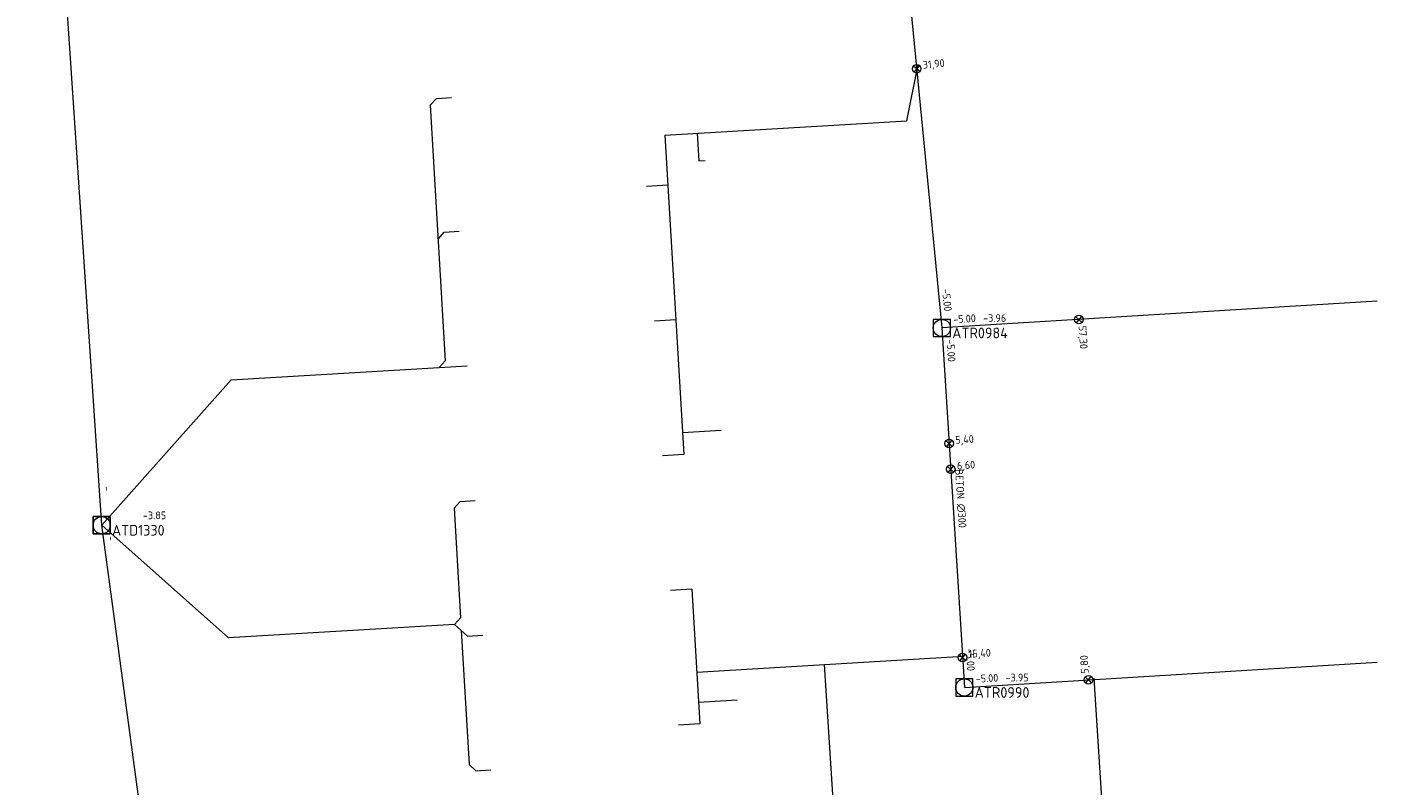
# Model space of a CAD drawing. Header units: metres. Extents: x 162232 to 162755, y 502539 to 502988.
# Tile 56 of 64: x 162693 to 162755, y 502739 to 502774. Entities that reach past the tile are written whole.
import ezdxf

# ---------------------------------------------------------------- set-up
doc = ezdxf.new("R2010")
doc.units = ezdxf.units.M
doc.header["$LTSCALE"] = 0.001
for name, color, linetype, lineweight in [('B-WE-RI-HWA_BOB-T18', 150, 'Continuous', 0), ('B-WE-RI-HWA_HUISAANSLUITING_PVC_125-G', 150, 'Continuous', 13), ('B-WE-RI-HWA_HULPSTUK_INLAAT-S', 150, 'Continuous', 13), ('B-WE-RI-HWA_HULPSTUK_INLAAT-T18', 150, 'Continuous', 0), ('B-WE-RI-HWA_MATERIAAL-T18', 150, 'Continuous', 0), ('B-WE-RI-HWA_PUTDEKSELHOOGTE-T18', 150, 'Continuous', 0), ('B-WE-RI-HWA_PUTNUMMER-T25', 150, 'Continuous', 0), ('B-WE-RI-HWA_RIOOLPUT_INSPECTIEPUT-S', 150, 'Continuous', 13), ('B-WE-RI-HWA_TRANSPORTLEIDING_BETON_300-G', 150, 'Continuous', 13), ('B-WE-RI-HWA_TRANSPORTLEIDING_BETON_400-G', 150, 'Continuous', 13), ('B-WE-RI-VWA_BOB-T18', 20, 'Continuous', 0), ('B-WE-RI-VWA_HUISAANSLUITING_PVC_125-G', 20, 'Continuous', 13), ('B-WE-RI-VWA_HUISAANSLUITING_PVC_160-G', 20, 'Continuous', 13), ('B-WE-RI-VWA_PUTDEKSELHOOGTE-T18', 20, 'Continuous', 0), ('B-WE-RI-VWA_PUTNUMMER-T25', 20, 'Continuous', 0), ('B-WE-RI-VWA_RIOOLPUT_INSPECTIEPUT-S', 20, 'Continuous', 13), ('B-WE-RI-VWA_TRANSPORTLEIDING_PVC_250-G', 20, 'Continuous', 13)]:
    doc.layers.add(name, color=color, linetype=linetype, lineweight=lineweight)
doc.styles.add('NLCS-ISO', font='NLCS-ISO.ttf')

# ---------------------------------------------------------------- blocks, each defined once
blk = doc.blocks.new('B-SRI-PUT_VWA-SO')
at = {"flags": 128}
for points in [[(-0.002, 0.002), (0.002, 0.002), (0.002, -0.002), (-0.002, -0.002), (-0.002, 0.002)], [(0.002, -0.002), (0.002, 0.002), (-0.002, 0.002), (-0.002, -0.002), (0.002, -0.002)]]:
    blk.add_lwpolyline(points, dxfattribs=at)
blk.add_circle((0, 0), 0.002)
blk = doc.blocks.new('B-SRI-PUT_HWA-SO')
at = {"flags": 128}
blk.add_lwpolyline([(-0.002, -0.002), (0.002, -0.002), (0.002, 0.002), (-0.002, 0.002), (-0.002, -0.002)], dxfattribs=at)
blk.add_circle((0, 0), 0.002)
blk = doc.blocks.new('SRI-HULP_INLAAT-SO')
for p, q in [((-0.00071, 0.00071), (0.00071, -0.00071)), ((-0.00071, -0.00071), (0.00071, 0.00071))]:
    blk.add_line(p, q)
blk.add_circle((0, 0), 0.001)

msp = doc.modelspace()

# ---------------------------------------------------------------- linework, layer by layer
at = {"layer": 'B-WE-RI-HWA_HUISAANSLUITING_PVC_125-G', "flags": 128}
for points in [[(162733.531, 502769.835), (162734.068, 502772.458)], [(162722.258, 502769.164), (162733.531, 502769.835)], [(162722.258, 502769.164), (162723.146, 502754.264)], [(162723.756, 502769.253), (162723.833, 502767.96)], [(162723.833, 502767.96), (162724.133, 502767.978)], [(162722.398, 502766.822), (162721.399, 502766.762)], [(162722.772, 502760.543), (162721.773, 502760.483)], [(162723.085, 502755.294), (162724.878, 502755.401)], [(162723.146, 502754.264), (162722.147, 502754.204)], [(162723.52, 502747.985), (162722.521, 502747.925)], [(162723.52, 502747.985), (162723.894, 502741.707)], [(162723.75, 502744.121), (162736.174, 502744.862)], [(162731.203, 502720.937), (162729.702, 502744.476)], [(162743.197, 502729.197), (162742.264, 502743.818)], [(162723.83, 502742.715), (162725.623, 502742.822)], [(162723.894, 502741.707), (162722.895, 502741.647)]]:
    msp.add_lwpolyline(points, dxfattribs=at)
at = {"layer": 'B-WE-RI-HWA_TRANSPORTLEIDING_BETON_300-G'}
for p, q in [((162755.447, 502761.419), (162735.168, 502760.17)), ((162736.214, 502743.402), (162755.447, 502744.581))]:
    msp.add_line(p, q, dxfattribs=at)
at = {"layer": 'B-WE-RI-HWA_TRANSPORTLEIDING_BETON_300-G', "flags": 128}
msp.add_lwpolyline([(162735.168, 502760.17), (162736.214, 502743.402)], dxfattribs=at)
at = {"layer": 'B-WE-RI-HWA_TRANSPORTLEIDING_BETON_400-G', "flags": 128}
msp.add_lwpolyline([(162730.915, 502803.966), (162735.168, 502760.17)], dxfattribs=at)
at = {"layer": 'B-WE-RI-VWA_HUISAANSLUITING_PVC_125-G', "flags": 128}
for points in [[(162711.325, 502770.558), (162711.607, 502770.875)], [(162711.607, 502770.875), (162712.305, 502770.916)], [(162711.691, 502764.318), (162711.973, 502764.636)], [(162711.973, 502764.636), (162712.672, 502764.677)], [(162711.743, 502758.32), (162712.025, 502758.637)], [(162711.743, 502758.32), (162713.042, 502758.397)], [(162712.43, 502751.759), (162712.712, 502752.076)], [(162712.712, 502752.076), (162713.411, 502752.118)], [(162712.448, 502746.338), (162712.73, 502746.656)], [(162712.448, 502746.338), (162713.058, 502745.796)], [(162713.058, 502745.796), (162713.78, 502745.839)], [(162713.133, 502739.8), (162713.45, 502739.518)], [(162713.45, 502739.518), (162714.149, 502739.56)]]:
    msp.add_lwpolyline(points, dxfattribs=at)
at = {"layer": 'B-WE-RI-VWA_HUISAANSLUITING_PVC_160-G', "flags": 128}
for points in [[(162711.325, 502770.558), (162712.025, 502758.637)], [(162702.038, 502757.75), (162711.743, 502758.32)], [(162702.038, 502757.75), (162696.009, 502750.968)], [(162712.43, 502751.759), (162712.73, 502746.656)], [(162701.913, 502745.719), (162696.009, 502750.968)], [(162712.448, 502746.338), (162701.913, 502745.719)], [(162712.765, 502746.057), (162713.133, 502739.8)]]:
    msp.add_lwpolyline(points, dxfattribs=at)
at = {"layer": 'B-WE-RI-VWA_TRANSPORTLEIDING_PVC_250-G', "flags": 128}
for points in [[(162696.009, 502750.968), (162692.528, 502803.117)], [(162704.734, 502686.396), (162696.009, 502750.968)]]:
    msp.add_lwpolyline(points, dxfattribs=at)

# ---------------------------------------------------------------- block references
at = {"layer": 'B-WE-RI-HWA_HULPSTUK_INLAAT-S', "linetype": 'Continuous', "lineweight": 0, "xscale": 200, "yscale": 200}
for p, rotation in [((162733.994, 502772.263), 275.5465630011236), ((162741.554, 502760.563), 183.5246741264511), ((162735.504, 502754.78), 273.5695269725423), ((162735.579, 502753.582), 273.5695269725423), ((162736.127, 502744.799), 273.5695269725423), ((162741.997, 502743.757), 3.508662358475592)]:
    msp.add_blockref('SRI-HULP_INLAAT-SO', p, dxfattribs=dict(at, rotation=rotation))
at = {"layer": 'B-WE-RI-HWA_RIOOLPUT_INSPECTIEPUT-S', "linetype": 'Continuous', "lineweight": 0, "xscale": 200, "yscale": 200}
for p in [(162735.168, 502760.17), (162736.214, 502743.402)]:
    msp.add_blockref('B-SRI-PUT_HWA-SO', p, dxfattribs=at)
at = {"layer": 'B-WE-RI-VWA_RIOOLPUT_INSPECTIEPUT-S', "linetype": 'Continuous', "lineweight": 0, "xscale": 200, "yscale": 200}
msp.add_blockref('B-SRI-PUT_VWA-SO', (162696.009, 502750.968), dxfattribs=at)

# ---------------------------------------------------------------- texts
at = {"layer": 'B-WE-RI-HWA_BOB-T18', "linetype": 'Continuous', "lineweight": 0, "char_height": 0.36, "attachment_point": 7, "line_spacing_factor": 0.8, "style": 'NLCS-ISO'}
for insert, rotation in [((162735.174, 502761.979), 275.54656), ((162735.706, 502760.385), 3.52467), ((162735.383, 502759.632), 273.56953), ((162736.283, 502745.21), 273.56953), ((162736.752, 502743.617), 3.50866)]:
    msp.add_mtext('{\\C256;-5.00}', dxfattribs=dict(at, insert=insert, rotation=rotation))
at = {"layer": 'B-WE-RI-HWA_HULPSTUK_INLAAT-T18', "linetype": 'Continuous', "lineweight": 0, "char_height": 0.36, "attachment_point": 7, "line_spacing_factor": 0.8, "style": 'NLCS-ISO'}
for s, insert, rotation in [('{\\C256;31,90}', (162734.304, 502772.174), 5.54656), ('{\\C256;57,30}', (162741.454, 502760.257), 273.52467), ('{\\C256;5,40}', (162735.811, 502754.68), 3.56953), ('{\\C256;6,60}', (162735.886, 502753.482), 3.56953), ('{\\C256;15,40}', (162736.434, 502744.699), 3.56953), ('{\\C256;5,80}', (162742.097, 502744.063), 93.50866)]:
    msp.add_mtext(s, dxfattribs=dict(at, insert=insert, rotation=rotation))
at = {"layer": 'B-WE-RI-HWA_MATERIAAL-T18', "linetype": 'Continuous', "lineweight": 0, "insert": (162735.846, 502752.205), "char_height": 0.36, "attachment_point": 8, "rotation": 273.56953, "line_spacing_factor": 0.8, "style": 'NLCS-ISO'}
msp.add_mtext('{\\C256;BETON ∅300}', dxfattribs=at)
at = {"layer": 'B-WE-RI-HWA_PUTDEKSELHOOGTE-T18', "linetype": 'Continuous', "lineweight": 0, "char_height": 0.36, "attachment_point": 7, "line_spacing_factor": 0.8, "style": 'NLCS-ISO'}
for s, insert in [('{\\C256;-3.96}', (162737.088, 502760.451)), ('{\\C256;-3.95}', (162738.134, 502743.683))]:
    msp.add_mtext(s, dxfattribs=dict(at, insert=insert))
at = {"layer": 'B-WE-RI-HWA_PUTNUMMER-T25', "linetype": 'Continuous', "lineweight": 0, "char_height": 0.5, "attachment_point": 7, "line_spacing_factor": 0.8, "style": 'NLCS-ISO'}
for s, insert in [('{\\C256;ATR0984}', (162735.648, 502759.685)), ('{\\C256;ATR0990}', (162736.694, 502742.917))]:
    msp.add_mtext(s, dxfattribs=dict(at, insert=insert))
at = {"layer": 'B-WE-RI-VWA_BOB-T18', "linetype": 'Continuous', "lineweight": 0, "char_height": 0.36, "attachment_point": 7, "line_spacing_factor": 0.8, "style": 'NLCS-ISO'}
for insert, rotation in [((162696.07, 502752.776), 273.81889), ((162696.262, 502750.447), 277.69523)]:
    msp.add_mtext('{\\C256;-}', dxfattribs=dict(at, insert=insert, rotation=rotation))
at = {"layer": 'B-WE-RI-VWA_PUTDEKSELHOOGTE-T18', "linetype": 'Continuous', "lineweight": 0, "insert": (162697.929, 502751.249), "char_height": 0.36, "attachment_point": 7, "line_spacing_factor": 0.8, "style": 'NLCS-ISO'}
msp.add_mtext('{\\C256;-3.85}', dxfattribs=at)
at = {"layer": 'B-WE-RI-VWA_PUTNUMMER-T25', "linetype": 'Continuous', "lineweight": 0, "insert": (162696.489, 502750.483), "char_height": 0.5, "attachment_point": 7, "line_spacing_factor": 0.8, "style": 'NLCS-ISO'}
msp.add_mtext('{\\C256;ATD1330}', dxfattribs=at)

doc.saveas('drawing.dxf')
